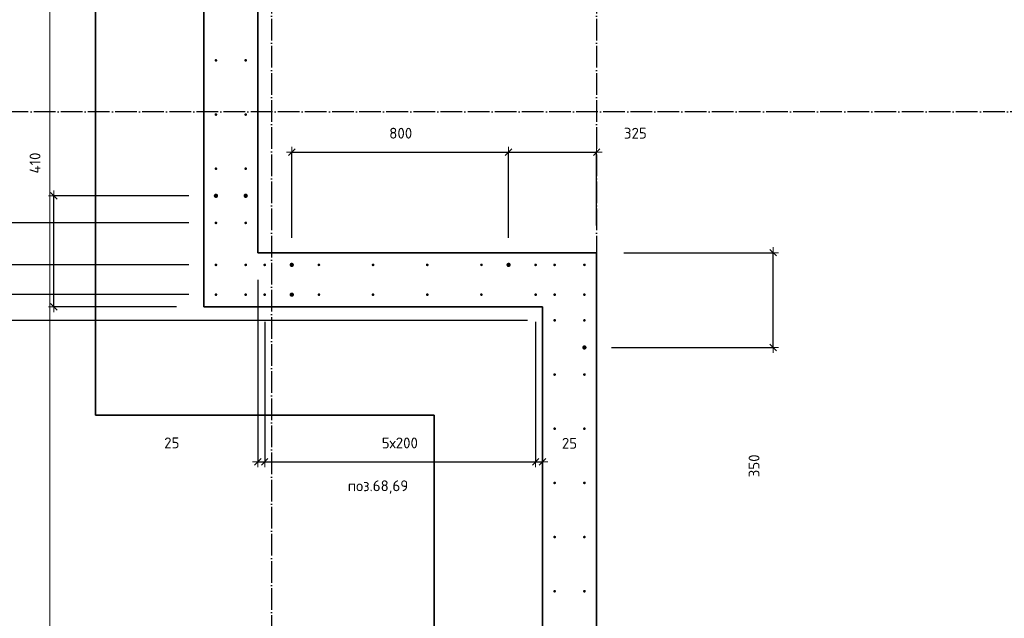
# Model space of a CAD drawing. Header units: millimetres. Extents: x -1001 to 124100, y -72947 to 40304.
# Tile 81 of 104: x 79071 to 82705, y -32330 to -30120. Entities that reach past the tile are written whole.
import ezdxf

# ---------------------------------------------------------------- set-up
doc = ezdxf.new("R2010")
doc.units = ezdxf.units.MM
doc.header["$PDMODE"] = 65
doc.linetypes.add('______11', pattern=[100, 80, -10, 0, -10])
doc.linetypes.add('______5', pattern=[220, 160, -20, 20, -20])
for name, color, linetype, lineweight in [('Standard', 7, 'Continuous', 25), ('Арм.стержн. Выпуски', 180, 'Continuous', 35), ('Размерная линия_ общее', 7, 'Continuous', 13), ('Размерная линия_ общее_1', 7, 'Continuous', 13)]:
    doc.layers.add(name, color=color, linetype=linetype, lineweight=lineweight)
doc.layers.add('Осевая линия_ общее', color=7, linetype='______5', lineweight=13, true_color=0xa0a0a0)
doc.styles.add('ISOCPEUR', font='ISOCPEUR')
doc.dimstyles.new('DIMSTYLE_11', dxfattribs={"dimtxt": 40, "dimasz": 40, "dimexe": 0, "dimexo": 0, "dimgap": 20, "dimtad": 2, "dimdec": 0, "dimrnd": 5, "dimzin": 12, "dimdsep": 46, "dimtxsty": 'ISOCPEUR', "dimblk1": 'ALL_ML_STRICH', "dimblk2": 'ALL_ML_STRICH', "dimsah": 1, "dimcen": 0, "dimclrd": 7, "dimclre": 256, "dimclrt": 7, "dimadec": 0, "dimazin": 0, "dimtfac": 1, "dimtdec": 0, "dimtix": 1, "dimtmove": 2, "dimatfit": 3, "dimfxl": 0, "dimtvp": 1.2, "dimtzin": 0, "dimlwd": 0, "dimlwe": -3, "dimarcsym": 0})
doc.dimstyles.new('DIMSTYLE_20', dxfattribs={"dimtxt": 44, "dimasz": 50, "dimexe": 0, "dimexo": 0, "dimgap": 22, "dimtad": 2, "dimdec": 0, "dimrnd": 1, "dimzin": 12, "dimdsep": 46, "dimtxsty": 'ISOCPEUR', "dimblk1": 'ALL_ML_STRICH', "dimblk2": 'ALL_ML_STRICH', "dimsah": 1, "dimcen": 0, "dimclrd": 7, "dimclre": 256, "dimclrt": 7, "dimadec": 0, "dimazin": 0, "dimtfac": 1, "dimtdec": 0, "dimtix": 1, "dimtmove": 2, "dimatfit": 3, "dimfxl": 0, "dimtzin": 0, "dimlwd": 0, "dimlwe": -3, "dimarcsym": 0})
doc.dimstyles.new('DIMSTYLE_22', dxfattribs={"dimtxt": 44, "dimasz": 50, "dimexe": 0, "dimexo": 0, "dimgap": 22, "dimtad": 2, "dimdec": 0, "dimrnd": 1, "dimzin": 12, "dimdsep": 46, "dimtxsty": 'ISOCPEUR', "dimblk1": 'ALL_ML_STRICH', "dimblk2": 'ALL_ML_STRICH', "dimsah": 1, "dimcen": 0, "dimclrd": 7, "dimclre": 256, "dimclrt": 7, "dimadec": 0, "dimazin": 0, "dimtfac": 1, "dimtdec": 0, "dimtix": 1, "dimtmove": 2, "dimatfit": 3, "dimfxl": 0, "dimtvp": 1.2, "dimtzin": 0, "dimlwd": 0, "dimlwe": -3, "dimarcsym": 0})
doc.dimstyles.new('DIMSTYLE_24', dxfattribs={"dimtxt": 44, "dimasz": 50, "dimexe": 0, "dimexo": 0, "dimgap": 22, "dimtad": 0, "dimdec": 0, "dimrnd": 1, "dimzin": 12, "dimdsep": 46, "dimtxsty": 'ISOCPEUR', "dimblk1": 'ALL_ML_STRICH', "dimblk2": 'ALL_ML_STRICH', "dimsah": 1, "dimcen": 0, "dimclrd": 7, "dimclre": 256, "dimclrt": 7, "dimadec": 0, "dimazin": 0, "dimtfac": 1, "dimtdec": 0, "dimtix": 1, "dimtmove": 2, "dimatfit": 3, "dimfxl": 0, "dimtzin": 0, "dimlwd": 0, "dimlwe": -3, "dimarcsym": 0})
doc.dimstyles.new('DIMSTYLE_9', dxfattribs={"dimtxt": 40, "dimasz": 40, "dimexe": 0, "dimexo": 0, "dimgap": 20, "dimtad": 2, "dimdec": 0, "dimrnd": 5, "dimzin": 12, "dimdsep": 46, "dimtxsty": 'ISOCPEUR', "dimblk1": 'ALL_ML_STRICH', "dimblk2": 'ALL_ML_STRICH', "dimsah": 1, "dimcen": 0, "dimclrd": 7, "dimclre": 256, "dimclrt": 7, "dimadec": 0, "dimazin": 0, "dimtfac": 1, "dimtdec": 0, "dimtix": 1, "dimtmove": 2, "dimatfit": 3, "dimfxl": 0, "dimtzin": 0, "dimlwd": 0, "dimlwe": -3, "dimarcsym": 0})

# ---------------------------------------------------------------- blocks, each defined once
blk = doc.blocks.new('ALL_ML_STRICH')
at = {"color": 0, "linetype": 'ByBlock', "lineweight": -2}
for p, q in [((-1, 0), (0.5, 0)), ((-0.3, -0.3), (0.3, 0.3)), ((0, -0.5), (0, 0.5))]:
    blk.add_line(p, q, dxfattribs=at)
blk = doc.blocks.new('*D97')
at = {"layer": 'DEFPOINTS', "color": 7, "linetype": 'Continuous', "lineweight": 13, "transparency": 33554687}
for p in [(79950, -30980), (79975, -31135), (79950, -31752.5)]:
    blk.add_point(p, dxfattribs=at)
at = {"layer": 'Размерная линия_ общее_1', "color": 253, "linetype": 'Continuous', "lineweight": -2, "true_color": 0xa0a0a0, "transparency": 33554687}
for p, q in [((79950, -31080), (79950, -31752.5)), ((79975, -31235), (79975, -31752.5))]:
    blk.add_line(p, q, dxfattribs=at)
at = {"layer": 'Размерная линия_ общее_1', "color": 7, "linetype": 'Continuous', "lineweight": -2, "transparency": 33554687}
blk.add_line((79950, -31752.5), (79975, -31752.5), dxfattribs=at)
at = {"layer": 'Размерная линия_ общее_1', "color": 7, "linetype": 'Continuous', "lineweight": 13, "transparency": 33554687, "xscale": 40, "yscale": 40, "zscale": 40, "rotation": 180}
blk.add_blockref('ALL_ML_STRICH', (79950, -31752.5), dxfattribs=at)
at = {"layer": 'Размерная линия_ общее_1', "color": 7, "linetype": 'Continuous', "lineweight": 13, "transparency": 33554687, "xscale": 40, "yscale": 40, "zscale": 40}
blk.add_blockref('ALL_ML_STRICH', (79975, -31752.5), dxfattribs=at)
at = {"layer": 'Размерная линия_ общее_1', "color": 7, "linetype": 'Continuous', "lineweight": 13, "transparency": 33554687, "insert": (79632.1, -31682.3), "char_height": 40, "width": 80, "attachment_point": 5, "style": 'ISOCPEUR'}
blk.add_mtext('\\A1;{25}', dxfattribs=at)
blk = doc.blocks.new('*D98')
at = {"layer": 'DEFPOINTS', "color": 7, "linetype": 'Continuous', "lineweight": 13, "transparency": 33554687}
for p in [(79975, -31135), (80975, -31135), (79975, -31752.5)]:
    blk.add_point(p, dxfattribs=at)
at = {"layer": 'Размерная линия_ общее_1', "color": 253, "linetype": 'Continuous', "lineweight": -2, "true_color": 0xa0a0a0, "transparency": 33554687}
for p, q in [((79975, -31235), (79975, -31752.5)), ((80975, -31235), (80975, -31752.5))]:
    blk.add_line(p, q, dxfattribs=at)
at = {"layer": 'Размерная линия_ общее_1', "color": 7, "linetype": 'Continuous', "lineweight": -2, "transparency": 33554687}
blk.add_line((79975, -31752.5), (80975, -31752.5), dxfattribs=at)
at = {"layer": 'Размерная линия_ общее_1', "color": 7, "linetype": 'Continuous', "lineweight": 13, "transparency": 33554687, "xscale": 40, "yscale": 40, "zscale": 40, "rotation": 180}
blk.add_blockref('ALL_ML_STRICH', (79975, -31752.5), dxfattribs=at)
at = {"layer": 'Размерная линия_ общее_1', "color": 7, "linetype": 'Continuous', "lineweight": 13, "transparency": 33554687, "xscale": 40, "yscale": 40, "zscale": 40}
blk.add_blockref('ALL_ML_STRICH', (80975, -31752.5), dxfattribs=at)
at = {"layer": 'Размерная линия_ общее_1', "color": 7, "linetype": 'Continuous', "lineweight": 13, "transparency": 33554687, "insert": (80407, -31662.5), "char_height": 40, "width": 2, "attachment_point": 1, "line_spacing_factor": 0.60241, "style": 'ISOCPEUR'}
blk.add_mtext('5х200', dxfattribs=at)
blk = doc.blocks.new('*D99')
at = {"layer": 'DEFPOINTS', "color": 7, "linetype": 'Continuous', "lineweight": 13, "transparency": 33554687}
for p in [(80975, -31135), (80975, -31752.5), (81000, -31886.2)]:
    blk.add_point(p, dxfattribs=at)
at = {"layer": 'Размерная линия_ общее_1', "color": 253, "linetype": 'Continuous', "lineweight": -2, "true_color": 0xa0a0a0, "transparency": 33554687}
for p, q in [((80975, -31235), (80975, -31752.5)), ((81000, -31752.5), (81000, -31752.5))]:
    blk.add_line(p, q, dxfattribs=at)
at = {"layer": 'Размерная линия_ общее_1', "color": 7, "linetype": 'Continuous', "lineweight": -2, "transparency": 33554687}
blk.add_line((80975, -31752.5), (81000, -31752.5), dxfattribs=at)
at = {"layer": 'Размерная линия_ общее_1', "color": 7, "linetype": 'Continuous', "lineweight": 13, "transparency": 33554687, "xscale": 40, "yscale": 40, "zscale": 40, "rotation": 180}
blk.add_blockref('ALL_ML_STRICH', (80975, -31752.5), dxfattribs=at)
at = {"layer": 'Размерная линия_ общее_1', "color": 7, "linetype": 'Continuous', "lineweight": 13, "transparency": 33554687, "xscale": 40, "yscale": 40, "zscale": 40}
blk.add_blockref('ALL_ML_STRICH', (81000, -31752.5), dxfattribs=at)
at = {"layer": 'Размерная линия_ общее_1', "color": 7, "linetype": 'Continuous', "lineweight": 13, "transparency": 33554687, "insert": (81100, -31683.7), "char_height": 40, "width": 80, "attachment_point": 5, "style": 'ISOCPEUR'}
blk.add_mtext('\\A1;{25}', dxfattribs=at)
blk = doc.blocks.new('*D100')
at = {"layer": 'DEFPOINTS', "color": 7, "linetype": 'Continuous', "lineweight": 13, "transparency": 33554687}
for p in [(80075, -30608.9), (80075, -31025), (80875, -31025)]:
    blk.add_point(p, dxfattribs=at)
at = {"layer": 'Размерная линия_ общее_1', "color": 253, "linetype": 'Continuous', "lineweight": -2, "true_color": 0xa0a0a0, "transparency": 33554687}
for p, q in [((80075, -30925), (80075, -30608.9)), ((80875, -30925), (80875, -30608.9))]:
    blk.add_line(p, q, dxfattribs=at)
at = {"layer": 'Размерная линия_ общее_1', "color": 7, "linetype": 'Continuous', "lineweight": -2, "transparency": 33554687}
blk.add_line((80075, -30608.9), (80875, -30608.9), dxfattribs=at)
at = {"layer": 'Размерная линия_ общее_1', "color": 7, "linetype": 'Continuous', "lineweight": 13, "transparency": 33554687, "xscale": 40, "yscale": 40, "zscale": 40, "rotation": 180}
blk.add_blockref('ALL_ML_STRICH', (80075, -30608.9), dxfattribs=at)
at = {"layer": 'Размерная линия_ общее_1', "color": 7, "linetype": 'Continuous', "lineweight": 13, "transparency": 33554687, "xscale": 40, "yscale": 40, "zscale": 40}
blk.add_blockref('ALL_ML_STRICH', (80875, -30608.9), dxfattribs=at)
at = {"layer": 'Размерная линия_ общее_1', "color": 7, "linetype": 'Continuous', "lineweight": 13, "transparency": 33554687, "insert": (80477, -30538.9), "char_height": 40, "width": 120, "attachment_point": 5, "style": 'ISOCPEUR'}
blk.add_mtext('\\A1;{800}', dxfattribs=at)
blk = doc.blocks.new('*D101')
at = {"layer": 'DEFPOINTS', "color": 7, "linetype": 'Continuous', "lineweight": 13, "transparency": 33554687}
for p in [(80875, -30608.9), (81200, -30980), (80875, -31025)]:
    blk.add_point(p, dxfattribs=at)
at = {"layer": 'Размерная линия_ общее_1', "color": 253, "linetype": 'Continuous', "lineweight": -2, "true_color": 0xa0a0a0, "transparency": 33554687}
for p, q in [((80875, -30925), (80875, -30608.9)), ((81200, -30880), (81200, -30608.9))]:
    blk.add_line(p, q, dxfattribs=at)
at = {"layer": 'Размерная линия_ общее_1', "color": 7, "linetype": 'Continuous', "lineweight": -2, "transparency": 33554687}
blk.add_line((80875, -30608.9), (81200, -30608.9), dxfattribs=at)
at = {"layer": 'Размерная линия_ общее_1', "color": 7, "linetype": 'Continuous', "lineweight": 13, "transparency": 33554687, "xscale": 40, "yscale": 40, "zscale": 40, "rotation": 180}
blk.add_blockref('ALL_ML_STRICH', (80875, -30608.9), dxfattribs=at)
at = {"layer": 'Размерная линия_ общее_1', "color": 7, "linetype": 'Continuous', "lineweight": 13, "transparency": 33554687, "xscale": 40, "yscale": 40, "zscale": 40}
blk.add_blockref('ALL_ML_STRICH', (81200, -30608.9), dxfattribs=at)
at = {"layer": 'Размерная линия_ общее_1', "color": 7, "linetype": 'Continuous', "lineweight": 13, "transparency": 33554687, "insert": (81343, -30538.9), "char_height": 40, "width": 120, "attachment_point": 5, "style": 'ISOCPEUR'}
blk.add_mtext('\\A1;{325}', dxfattribs=at)
blk = doc.blocks.new('*D102')
at = {"layer": 'DEFPOINTS', "color": 7, "linetype": 'Continuous', "lineweight": 13, "transparency": 33554687}
for p in [(79795, -30770), (79196.9, -31180), (79750, -31180)]:
    blk.add_point(p, dxfattribs=at)
at = {"layer": 'Размерная линия_ общее_1', "color": 253, "linetype": 'Continuous', "lineweight": -2, "true_color": 0xa0a0a0, "transparency": 33554687}
for p, q in [((79695, -30770), (79196.9, -30770)), ((79650, -31180), (79196.9, -31180))]:
    blk.add_line(p, q, dxfattribs=at)
at = {"layer": 'Размерная линия_ общее_1', "color": 7, "linetype": 'Continuous', "lineweight": -2, "transparency": 33554687}
blk.add_line((79196.9, -31180), (79196.9, -30770), dxfattribs=at)
at = {"layer": 'Размерная линия_ общее_1', "color": 7, "linetype": 'Continuous', "lineweight": 13, "transparency": 33554687, "xscale": 40, "yscale": 40, "zscale": 40}
for p, rotation in [((79196.9, -30770), 90), ((79196.9, -31180), 270)]:
    blk.add_blockref('ALL_ML_STRICH', p, dxfattribs=dict(at, rotation=rotation))
at = {"layer": 'Размерная линия_ общее_1', "color": 7, "linetype": 'Continuous', "lineweight": 13, "transparency": 33554687, "insert": (79127.4, -30649), "char_height": 40, "width": 120, "attachment_point": 5, "rotation": 90, "style": 'ISOCPEUR'}
blk.add_mtext('\\A1;{410}', dxfattribs=at)
blk = doc.blocks.new('*D103')
at = {"layer": 'DEFPOINTS', "color": 7, "linetype": 'Continuous', "lineweight": 13, "transparency": 33554687}
for p in [(81200, -30980), (81155, -31330), (81851.5, -31330)]:
    blk.add_point(p, dxfattribs=at)
at = {"layer": 'Размерная линия_ общее_1', "color": 253, "linetype": 'Continuous', "lineweight": -2, "true_color": 0xa0a0a0, "transparency": 33554687}
for p, q in [((81300, -30980), (81851.5, -30980)), ((81255, -31330), (81851.5, -31330))]:
    blk.add_line(p, q, dxfattribs=at)
at = {"layer": 'Размерная линия_ общее_1', "color": 7, "linetype": 'Continuous', "lineweight": -2, "transparency": 33554687}
blk.add_line((81851.5, -31330), (81851.5, -30980), dxfattribs=at)
at = {"layer": 'Размерная линия_ общее_1', "color": 7, "linetype": 'Continuous', "lineweight": 13, "transparency": 33554687, "xscale": 40, "yscale": 40, "zscale": 40}
for p, rotation in [((81851.5, -30980), 90), ((81851.5, -31330), 270)]:
    blk.add_blockref('ALL_ML_STRICH', p, dxfattribs=dict(at, rotation=rotation))
at = {"layer": 'Размерная линия_ общее_1', "color": 7, "linetype": 'Continuous', "lineweight": 13, "transparency": 33554687, "insert": (81781.1, -31767.1), "char_height": 40, "width": 120, "attachment_point": 5, "rotation": 90, "style": 'ISOCPEUR'}
blk.add_mtext('\\A1;{350}', dxfattribs=at)
blk = doc.blocks.new('*D282')
at = {"layer": 'DEFPOINTS', "color": 7, "linetype": 'Continuous', "lineweight": 13, "transparency": 33554687}
for p in [(81045, -31230), (78426.9, -34230), (81045, -34230)]:
    blk.add_point(p, dxfattribs=at)
at = {"layer": 'Размерная линия_ общее', "color": 253, "linetype": 'Continuous', "lineweight": -2, "true_color": 0xa0a0a0, "transparency": 33554687}
for p, q in [((80945, -31230), (78426.9, -31230)), ((80945, -34230), (78426.9, -34230))]:
    blk.add_line(p, q, dxfattribs=at)
at = {"layer": 'Размерная линия_ общее', "color": 7, "linetype": 'Continuous', "lineweight": -2, "transparency": 33554687}
blk.add_line((78426.9, -34230), (78426.9, -31230), dxfattribs=at)
at = {"layer": 'Размерная линия_ общее', "color": 7, "linetype": 'Continuous', "lineweight": 13, "transparency": 33554687, "xscale": 50, "yscale": 50, "zscale": 50}
for p, rotation in [((78426.9, -31230), 90), ((78426.9, -34230), 270)]:
    blk.add_blockref('ALL_ML_STRICH', p, dxfattribs=dict(at, rotation=rotation))
at = {"layer": 'Размерная линия_ общее', "color": 7, "linetype": 'Continuous', "lineweight": 13, "transparency": 33554687, "insert": (78332.9, -32892.8), "char_height": 44, "width": 2.2, "attachment_point": 1, "rotation": 90, "line_spacing_factor": 0.60241, "style": 'ISOCPEUR'}
blk.add_mtext('15х200=3000', dxfattribs=at)
blk = doc.blocks.new('*D283')
at = {"layer": 'DEFPOINTS', "color": 7, "linetype": 'Continuous', "lineweight": 13, "transparency": 33554687}
for p in [(79795, -31135), (78426.9, -31230), (81045, -31230)]:
    blk.add_point(p, dxfattribs=at)
at = {"layer": 'Размерная линия_ общее', "color": 253, "linetype": 'Continuous', "lineweight": -2, "true_color": 0xa0a0a0, "transparency": 33554687}
for p, q in [((79695, -31135), (78426.9, -31135)), ((80945, -31230), (78426.9, -31230))]:
    blk.add_line(p, q, dxfattribs=at)
at = {"layer": 'Размерная линия_ общее', "color": 7, "linetype": 'Continuous', "lineweight": -2, "transparency": 33554687}
blk.add_line((78426.9, -31230), (78426.9, -31135), dxfattribs=at)
at = {"layer": 'Размерная линия_ общее', "color": 7, "linetype": 'Continuous', "lineweight": 13, "transparency": 33554687, "xscale": 50, "yscale": 50, "zscale": 50}
for p, rotation in [((78426.9, -31135), 90), ((78426.9, -31230), 270)]:
    blk.add_blockref('ALL_ML_STRICH', p, dxfattribs=dict(at, rotation=rotation))
at = {"layer": 'Размерная линия_ общее', "color": 7, "linetype": 'Continuous', "lineweight": 13, "transparency": 33554687, "insert": (78739.5, -31533.9), "char_height": 44, "width": 88, "attachment_point": 5, "rotation": 90, "style": 'ISOCPEUR'}
blk.add_mtext('\\A1;{95}', dxfattribs=at)
blk = doc.blocks.new('*D284')
at = {"layer": 'DEFPOINTS', "color": 7, "linetype": 'Continuous', "lineweight": 13, "transparency": 33554687}
for p in [(79795, -31025), (78426.9, -31135), (79795, -31135)]:
    blk.add_point(p, dxfattribs=at)
at = {"layer": 'Размерная линия_ общее', "color": 253, "linetype": 'Continuous', "lineweight": -2, "true_color": 0xa0a0a0, "transparency": 33554687}
for p, q in [((79695, -31025), (78426.9, -31025)), ((79695, -31135), (78426.9, -31135))]:
    blk.add_line(p, q, dxfattribs=at)
at = {"layer": 'Размерная линия_ общее', "color": 7, "linetype": 'Continuous', "lineweight": -2, "transparency": 33554687}
blk.add_line((78426.9, -31135), (78426.9, -31025), dxfattribs=at)
at = {"layer": 'Размерная линия_ общее', "color": 7, "linetype": 'Continuous', "lineweight": 13, "transparency": 33554687, "xscale": 50, "yscale": 50, "zscale": 50}
for p, rotation in [((78426.9, -31025), 90), ((78426.9, -31135), 270)]:
    blk.add_blockref('ALL_ML_STRICH', p, dxfattribs=dict(at, rotation=rotation))
at = {"layer": 'Размерная линия_ общее', "color": 7, "linetype": 'Continuous', "lineweight": 13, "transparency": 33554687, "insert": (78073.9, -31500.1), "char_height": 44, "width": 132, "attachment_point": 5, "rotation": 90, "style": 'ISOCPEUR'}
blk.add_mtext('\\A1;{110}', dxfattribs=at)
blk = doc.blocks.new('*D285')
at = {"layer": 'DEFPOINTS', "color": 7, "linetype": 'Continuous', "lineweight": 13, "transparency": 33554687}
for p in [(79795, -30870), (78426.9, -31025), (79795, -31025)]:
    blk.add_point(p, dxfattribs=at)
at = {"layer": 'Размерная линия_ общее', "color": 253, "linetype": 'Continuous', "lineweight": -2, "true_color": 0xa0a0a0, "transparency": 33554687}
for p, q in [((79695, -30870), (78426.9, -30870)), ((79695, -31025), (78426.9, -31025))]:
    blk.add_line(p, q, dxfattribs=at)
at = {"layer": 'Размерная линия_ общее', "color": 7, "linetype": 'Continuous', "lineweight": -2, "transparency": 33554687}
blk.add_line((78426.9, -31025), (78426.9, -30870), dxfattribs=at)
at = {"layer": 'Размерная линия_ общее', "color": 7, "linetype": 'Continuous', "lineweight": 13, "transparency": 33554687, "xscale": 50, "yscale": 50, "zscale": 50}
for p, rotation in [((78426.9, -30870), 90), ((78426.9, -31025), 270)]:
    blk.add_blockref('ALL_ML_STRICH', p, dxfattribs=dict(at, rotation=rotation))
at = {"layer": 'Размерная линия_ общее', "color": 7, "linetype": 'Continuous', "lineweight": 13, "transparency": 33554687, "insert": (78084.4, -30829.6), "char_height": 44, "width": 132, "attachment_point": 5, "rotation": 90, "style": 'ISOCPEUR'}
blk.add_mtext('\\A1;{155}', dxfattribs=at)
blk = doc.blocks.new('*D286')
at = {"layer": 'DEFPOINTS', "color": 7, "linetype": 'Continuous', "lineweight": 13, "transparency": 33554687}
for p in [(79795, -27270), (78426.9, -30870), (79795, -30870)]:
    blk.add_point(p, dxfattribs=at)
at = {"layer": 'Размерная линия_ общее', "color": 253, "linetype": 'Continuous', "lineweight": -2, "true_color": 0xa0a0a0, "transparency": 33554687}
for p, q in [((79695, -27270), (78426.9, -27270)), ((79695, -30870), (78426.9, -30870))]:
    blk.add_line(p, q, dxfattribs=at)
at = {"layer": 'Размерная линия_ общее', "color": 7, "linetype": 'Continuous', "lineweight": -2, "transparency": 33554687}
blk.add_line((78426.9, -30870), (78426.9, -27270), dxfattribs=at)
at = {"layer": 'Размерная линия_ общее', "color": 7, "linetype": 'Continuous', "lineweight": 13, "transparency": 33554687, "xscale": 50, "yscale": 50, "zscale": 50}
for p, rotation in [((78426.9, -27270), 90), ((78426.9, -30870), 270)]:
    blk.add_blockref('ALL_ML_STRICH', p, dxfattribs=dict(at, rotation=rotation))
at = {"layer": 'Размерная линия_ общее', "color": 7, "linetype": 'Continuous', "lineweight": 13, "transparency": 33554687, "insert": (78332.9, -29232.8), "char_height": 44, "width": 2.2, "attachment_point": 1, "rotation": 90, "line_spacing_factor": 0.60241, "style": 'ISOCPEUR'}
blk.add_mtext('18х200=3600', dxfattribs=at)

msp = doc.modelspace()

# ---------------------------------------------------------------- hatches: boundary and pattern name
at = {"layer": 'Арм.стержн. Выпуски', "linetype": 'Continuous', "lineweight": 35, "transparency": 33554687}
for color, points in [(4, [(79800, -30270), (79799.6, -30268.1), (79798.5, -30266.5), (79796.9, -30265.4), (79795, -30265), (79793.1, -30265.4), (79791.5, -30266.5), (79790.4, -30268.1), (79790, -30270), (79790.4, -30271.9), (79791.5, -30273.5), (79793.1, -30274.6), (79795, -30275), (79796.9, -30274.6), (79798.5, -30273.5), (79799.6, -30271.9)]), (4, [(79910, -30270), (79909.6, -30268.1), (79908.5, -30266.5), (79906.9, -30265.4), (79905, -30265), (79903.1, -30265.4), (79901.5, -30266.5), (79900.4, -30268.1), (79900, -30270), (79900.4, -30271.9), (79901.5, -30273.5), (79903.1, -30274.6), (79905, -30275), (79906.9, -30274.6), (79908.5, -30273.5), (79909.6, -30271.9)]), (4, [(79800, -30470), (79799.6, -30468.1), (79798.5, -30466.5), (79796.9, -30465.4), (79795, -30465), (79793.1, -30465.4), (79791.5, -30466.5), (79790.4, -30468.1), (79790, -30470), (79790.4, -30471.9), (79791.5, -30473.5), (79793.1, -30474.6), (79795, -30475), (79796.9, -30474.6), (79798.5, -30473.5), (79799.6, -30471.9)]), (4, [(79910, -30470), (79909.6, -30468.1), (79908.5, -30466.5), (79906.9, -30465.4), (79905, -30465), (79903.1, -30465.4), (79901.5, -30466.5), (79900.4, -30468.1), (79900, -30470), (79900.4, -30471.9), (79901.5, -30473.5), (79903.1, -30474.6), (79905, -30475), (79906.9, -30474.6), (79908.5, -30473.5), (79909.6, -30471.9)]), (4, [(79800, -30670), (79799.6, -30668.1), (79798.5, -30666.5), (79796.9, -30665.4), (79795, -30665), (79793.1, -30665.4), (79791.5, -30666.5), (79790.4, -30668.1), (79790, -30670), (79790.4, -30671.9), (79791.5, -30673.5), (79793.1, -30674.6), (79795, -30675), (79796.9, -30674.6), (79798.5, -30673.5), (79799.6, -30671.9)]), (4, [(79910, -30670), (79909.6, -30668.1), (79908.5, -30666.5), (79906.9, -30665.4), (79905, -30665), (79903.1, -30665.4), (79901.5, -30666.5), (79900.4, -30668.1), (79900, -30670), (79900.4, -30671.9), (79901.5, -30673.5), (79903.1, -30674.6), (79905, -30675), (79906.9, -30674.6), (79908.5, -30673.5), (79909.6, -30671.9)]), (7, [(79803, -30770), (79802.4, -30766.9), (79800.7, -30764.3), (79798.1, -30762.6), (79795, -30762), (79791.9, -30762.6), (79789.3, -30764.3), (79787.6, -30766.9), (79787, -30770), (79787.6, -30773.1), (79789.3, -30775.7), (79791.9, -30777.4), (79795, -30778), (79798.1, -30777.4), (79800.7, -30775.7), (79802.4, -30773.1)]), (7, [(79913, -30770), (79912.4, -30766.9), (79910.7, -30764.3), (79908.1, -30762.6), (79905, -30762), (79901.9, -30762.6), (79899.3, -30764.3), (79897.6, -30766.9), (79897, -30770), (79897.6, -30773.1), (79899.3, -30775.7), (79901.9, -30777.4), (79905, -30778), (79908.1, -30777.4), (79910.7, -30775.7), (79912.4, -30773.1)]), (4, [(79800, -30870), (79799.6, -30868.1), (79798.5, -30866.5), (79796.9, -30865.4), (79795, -30865), (79793.1, -30865.4), (79791.5, -30866.5), (79790.4, -30868.1), (79790, -30870), (79790.4, -30871.9), (79791.5, -30873.5), (79793.1, -30874.6), (79795, -30875), (79796.9, -30874.6), (79798.5, -30873.5), (79799.6, -30871.9)]), (4, [(79910, -30870), (79909.6, -30868.1), (79908.5, -30866.5), (79906.9, -30865.4), (79905, -30865), (79903.1, -30865.4), (79901.5, -30866.5), (79900.4, -30868.1), (79900, -30870), (79900.4, -30871.9), (79901.5, -30873.5), (79903.1, -30874.6), (79905, -30875), (79906.9, -30874.6), (79908.5, -30873.5), (79909.6, -30871.9)]), (4, [(79800, -31025), (79799.6, -31023.1), (79798.5, -31021.5), (79796.9, -31020.4), (79795, -31020), (79793.1, -31020.4), (79791.5, -31021.5), (79790.4, -31023.1), (79790, -31025), (79790.4, -31026.9), (79791.5, -31028.5), (79793.1, -31029.6), (79795, -31030), (79796.9, -31029.6), (79798.5, -31028.5), (79799.6, -31026.9)]), (4, [(79910, -31025), (79909.6, -31023.1), (79908.5, -31021.5), (79906.9, -31020.4), (79905, -31020), (79903.1, -31020.4), (79901.5, -31021.5), (79900.4, -31023.1), (79900, -31025), (79900.4, -31026.9), (79901.5, -31028.5), (79903.1, -31029.6), (79905, -31030), (79906.9, -31029.6), (79908.5, -31028.5), (79909.6, -31026.9)]), (4, [(79980, -31025), (79979.6, -31023.1), (79978.5, -31021.5), (79976.9, -31020.4), (79975, -31020), (79973.1, -31020.4), (79971.5, -31021.5), (79970.4, -31023.1), (79970, -31025), (79970.4, -31026.9), (79971.5, -31028.5), (79973.1, -31029.6), (79975, -31030), (79976.9, -31029.6), (79978.5, -31028.5), (79979.6, -31026.9)]), (7, [(80083, -31025), (80082.4, -31021.9), (80080.7, -31019.3), (80078.1, -31017.6), (80075, -31017), (80071.9, -31017.6), (80069.3, -31019.3), (80067.6, -31021.9), (80067, -31025), (80067.6, -31028.1), (80069.3, -31030.7), (80071.9, -31032.4), (80075, -31033), (80078.1, -31032.4), (80080.7, -31030.7), (80082.4, -31028.1)]), (4, [(80180, -31025), (80179.6, -31023.1), (80178.5, -31021.5), (80176.9, -31020.4), (80175, -31020), (80173.1, -31020.4), (80171.5, -31021.5), (80170.4, -31023.1), (80170, -31025), (80170.4, -31026.9), (80171.5, -31028.5), (80173.1, -31029.6), (80175, -31030), (80176.9, -31029.6), (80178.5, -31028.5), (80179.6, -31026.9)]), (4, [(80380, -31025), (80379.6, -31023.1), (80378.5, -31021.5), (80376.9, -31020.4), (80375, -31020), (80373.1, -31020.4), (80371.5, -31021.5), (80370.4, -31023.1), (80370, -31025), (80370.4, -31026.9), (80371.5, -31028.5), (80373.1, -31029.6), (80375, -31030), (80376.9, -31029.6), (80378.5, -31028.5), (80379.6, -31026.9)]), (4, [(80580, -31025), (80579.6, -31023.1), (80578.5, -31021.5), (80576.9, -31020.4), (80575, -31020), (80573.1, -31020.4), (80571.5, -31021.5), (80570.4, -31023.1), (80570, -31025), (80570.4, -31026.9), (80571.5, -31028.5), (80573.1, -31029.6), (80575, -31030), (80576.9, -31029.6), (80578.5, -31028.5), (80579.6, -31026.9)]), (4, [(80780, -31025), (80779.6, -31023.1), (80778.5, -31021.5), (80776.9, -31020.4), (80775, -31020), (80773.1, -31020.4), (80771.5, -31021.5), (80770.4, -31023.1), (80770, -31025), (80770.4, -31026.9), (80771.5, -31028.5), (80773.1, -31029.6), (80775, -31030), (80776.9, -31029.6), (80778.5, -31028.5), (80779.6, -31026.9)]), (7, [(80883, -31025), (80882.4, -31021.9), (80880.7, -31019.3), (80878.1, -31017.6), (80875, -31017), (80871.9, -31017.6), (80869.3, -31019.3), (80867.6, -31021.9), (80867, -31025), (80867.6, -31028.1), (80869.3, -31030.7), (80871.9, -31032.4), (80875, -31033), (80878.1, -31032.4), (80880.7, -31030.7), (80882.4, -31028.1)]), (4, [(80980, -31025), (80979.6, -31023.1), (80978.5, -31021.5), (80976.9, -31020.4), (80975, -31020), (80973.1, -31020.4), (80971.5, -31021.5), (80970.4, -31023.1), (80970, -31025), (80970.4, -31026.9), (80971.5, -31028.5), (80973.1, -31029.6), (80975, -31030), (80976.9, -31029.6), (80978.5, -31028.5), (80979.6, -31026.9)]), (4, [(81050, -31025), (81049.6, -31023.1), (81048.5, -31021.5), (81046.9, -31020.4), (81045, -31020), (81043.1, -31020.4), (81041.5, -31021.5), (81040.4, -31023.1), (81040, -31025), (81040.4, -31026.9), (81041.5, -31028.5), (81043.1, -31029.6), (81045, -31030), (81046.9, -31029.6), (81048.5, -31028.5), (81049.6, -31026.9)]), (4, [(81160, -31025), (81159.6, -31023.1), (81158.5, -31021.5), (81156.9, -31020.4), (81155, -31020), (81153.1, -31020.4), (81151.5, -31021.5), (81150.4, -31023.1), (81150, -31025), (81150.4, -31026.9), (81151.5, -31028.5), (81153.1, -31029.6), (81155, -31030), (81156.9, -31029.6), (81158.5, -31028.5), (81159.6, -31026.9)]), (4, [(79800, -31135), (79799.6, -31133.1), (79798.5, -31131.5), (79796.9, -31130.4), (79795, -31130), (79793.1, -31130.4), (79791.5, -31131.5), (79790.4, -31133.1), (79790, -31135), (79790.4, -31136.9), (79791.5, -31138.5), (79793.1, -31139.6), (79795, -31140), (79796.9, -31139.6), (79798.5, -31138.5), (79799.6, -31136.9)]), (4, [(79910, -31135), (79909.6, -31133.1), (79908.5, -31131.5), (79906.9, -31130.4), (79905, -31130), (79903.1, -31130.4), (79901.5, -31131.5), (79900.4, -31133.1), (79900, -31135), (79900.4, -31136.9), (79901.5, -31138.5), (79903.1, -31139.6), (79905, -31140), (79906.9, -31139.6), (79908.5, -31138.5), (79909.6, -31136.9)]), (4, [(79980, -31135), (79979.6, -31133.1), (79978.5, -31131.5), (79976.9, -31130.4), (79975, -31130), (79973.1, -31130.4), (79971.5, -31131.5), (79970.4, -31133.1), (79970, -31135), (79970.4, -31136.9), (79971.5, -31138.5), (79973.1, -31139.6), (79975, -31140), (79976.9, -31139.6), (79978.5, -31138.5), (79979.6, -31136.9)]), (7, [(80083, -31135), (80082.4, -31131.9), (80080.7, -31129.3), (80078.1, -31127.6), (80075, -31127), (80071.9, -31127.6), (80069.3, -31129.3), (80067.6, -31131.9), (80067, -31135), (80067.6, -31138.1), (80069.3, -31140.7), (80071.9, -31142.4), (80075, -31143), (80078.1, -31142.4), (80080.7, -31140.7), (80082.4, -31138.1)]), (4, [(80180, -31135), (80179.6, -31133.1), (80178.5, -31131.5), (80176.9, -31130.4), (80175, -31130), (80173.1, -31130.4), (80171.5, -31131.5), (80170.4, -31133.1), (80170, -31135), (80170.4, -31136.9), (80171.5, -31138.5), (80173.1, -31139.6), (80175, -31140), (80176.9, -31139.6), (80178.5, -31138.5), (80179.6, -31136.9)]), (4, [(80380, -31135), (80379.6, -31133.1), (80378.5, -31131.5), (80376.9, -31130.4), (80375, -31130), (80373.1, -31130.4), (80371.5, -31131.5), (80370.4, -31133.1), (80370, -31135), (80370.4, -31136.9), (80371.5, -31138.5), (80373.1, -31139.6), (80375, -31140), (80376.9, -31139.6), (80378.5, -31138.5), (80379.6, -31136.9)]), (4, [(80580, -31135), (80579.6, -31133.1), (80578.5, -31131.5), (80576.9, -31130.4), (80575, -31130), (80573.1, -31130.4), (80571.5, -31131.5), (80570.4, -31133.1), (80570, -31135), (80570.4, -31136.9), (80571.5, -31138.5), (80573.1, -31139.6), (80575, -31140), (80576.9, -31139.6), (80578.5, -31138.5), (80579.6, -31136.9)]), (4, [(80780, -31135), (80779.6, -31133.1), (80778.5, -31131.5), (80776.9, -31130.4), (80775, -31130), (80773.1, -31130.4), (80771.5, -31131.5), (80770.4, -31133.1), (80770, -31135), (80770.4, -31136.9), (80771.5, -31138.5), (80773.1, -31139.6), (80775, -31140), (80776.9, -31139.6), (80778.5, -31138.5), (80779.6, -31136.9)]), (4, [(80980, -31135), (80979.6, -31133.1), (80978.5, -31131.5), (80976.9, -31130.4), (80975, -31130), (80973.1, -31130.4), (80971.5, -31131.5), (80970.4, -31133.1), (80970, -31135), (80970.4, -31136.9), (80971.5, -31138.5), (80973.1, -31139.6), (80975, -31140), (80976.9, -31139.6), (80978.5, -31138.5), (80979.6, -31136.9)]), (4, [(81050, -31135), (81049.6, -31133.1), (81048.5, -31131.5), (81046.9, -31130.4), (81045, -31130), (81043.1, -31130.4), (81041.5, -31131.5), (81040.4, -31133.1), (81040, -31135), (81040.4, -31136.9), (81041.5, -31138.5), (81043.1, -31139.6), (81045, -31140), (81046.9, -31139.6), (81048.5, -31138.5), (81049.6, -31136.9)]), (4, [(81160, -31135), (81159.6, -31133.1), (81158.5, -31131.5), (81156.9, -31130.4), (81155, -31130), (81153.1, -31130.4), (81151.5, -31131.5), (81150.4, -31133.1), (81150, -31135), (81150.4, -31136.9), (81151.5, -31138.5), (81153.1, -31139.6), (81155, -31140), (81156.9, -31139.6), (81158.5, -31138.5), (81159.6, -31136.9)]), (4, [(81050, -31230), (81049.6, -31228.1), (81048.5, -31226.5), (81046.9, -31225.4), (81045, -31225), (81043.1, -31225.4), (81041.5, -31226.5), (81040.4, -31228.1), (81040, -31230), (81040.4, -31231.9), (81041.5, -31233.5), (81043.1, -31234.6), (81045, -31235), (81046.9, -31234.6), (81048.5, -31233.5), (81049.6, -31231.9)]), (4, [(81160, -31230), (81159.6, -31228.1), (81158.5, -31226.5), (81156.9, -31225.4), (81155, -31225), (81153.1, -31225.4), (81151.5, -31226.5), (81150.4, -31228.1), (81150, -31230), (81150.4, -31231.9), (81151.5, -31233.5), (81153.1, -31234.6), (81155, -31235), (81156.9, -31234.6), (81158.5, -31233.5), (81159.6, -31231.9)]), (7, [(81163, -31330), (81162.4, -31326.9), (81160.7, -31324.3), (81158.1, -31322.6), (81155, -31322), (81151.9, -31322.6), (81149.3, -31324.3), (81147.6, -31326.9), (81147, -31330), (81147.6, -31333.1), (81149.3, -31335.7), (81151.9, -31337.4), (81155, -31338), (81158.1, -31337.4), (81160.7, -31335.7), (81162.4, -31333.1)]), (4, [(81050, -31430), (81049.6, -31428.1), (81048.5, -31426.5), (81046.9, -31425.4), (81045, -31425), (81043.1, -31425.4), (81041.5, -31426.5), (81040.4, -31428.1), (81040, -31430), (81040.4, -31431.9), (81041.5, -31433.5), (81043.1, -31434.6), (81045, -31435), (81046.9, -31434.6), (81048.5, -31433.5), (81049.6, -31431.9)]), (4, [(81160, -31430), (81159.6, -31428.1), (81158.5, -31426.5), (81156.9, -31425.4), (81155, -31425), (81153.1, -31425.4), (81151.5, -31426.5), (81150.4, -31428.1), (81150, -31430), (81150.4, -31431.9), (81151.5, -31433.5), (81153.1, -31434.6), (81155, -31435), (81156.9, -31434.6), (81158.5, -31433.5), (81159.6, -31431.9)]), (4, [(81050, -31630), (81049.6, -31628.1), (81048.5, -31626.5), (81046.9, -31625.4), (81045, -31625), (81043.1, -31625.4), (81041.5, -31626.5), (81040.4, -31628.1), (81040, -31630), (81040.4, -31631.9), (81041.5, -31633.5), (81043.1, -31634.6), (81045, -31635), (81046.9, -31634.6), (81048.5, -31633.5), (81049.6, -31631.9)]), (4, [(81160, -31630), (81159.6, -31628.1), (81158.5, -31626.5), (81156.9, -31625.4), (81155, -31625), (81153.1, -31625.4), (81151.5, -31626.5), (81150.4, -31628.1), (81150, -31630), (81150.4, -31631.9), (81151.5, -31633.5), (81153.1, -31634.6), (81155, -31635), (81156.9, -31634.6), (81158.5, -31633.5), (81159.6, -31631.9)]), (4, [(81050, -31830), (81049.6, -31828.1), (81048.5, -31826.5), (81046.9, -31825.4), (81045, -31825), (81043.1, -31825.4), (81041.5, -31826.5), (81040.4, -31828.1), (81040, -31830), (81040.4, -31831.9), (81041.5, -31833.5), (81043.1, -31834.6), (81045, -31835), (81046.9, -31834.6), (81048.5, -31833.5), (81049.6, -31831.9)]), (4, [(81160, -31830), (81159.6, -31828.1), (81158.5, -31826.5), (81156.9, -31825.4), (81155, -31825), (81153.1, -31825.4), (81151.5, -31826.5), (81150.4, -31828.1), (81150, -31830), (81150.4, -31831.9), (81151.5, -31833.5), (81153.1, -31834.6), (81155, -31835), (81156.9, -31834.6), (81158.5, -31833.5), (81159.6, -31831.9)]), (4, [(81050, -32030), (81049.6, -32028.1), (81048.5, -32026.5), (81046.9, -32025.4), (81045, -32025), (81043.1, -32025.4), (81041.5, -32026.5), (81040.4, -32028.1), (81040, -32030), (81040.4, -32031.9), (81041.5, -32033.5), (81043.1, -32034.6), (81045, -32035), (81046.9, -32034.6), (81048.5, -32033.5), (81049.6, -32031.9)]), (4, [(81160, -32030), (81159.6, -32028.1), (81158.5, -32026.5), (81156.9, -32025.4), (81155, -32025), (81153.1, -32025.4), (81151.5, -32026.5), (81150.4, -32028.1), (81150, -32030), (81150.4, -32031.9), (81151.5, -32033.5), (81153.1, -32034.6), (81155, -32035), (81156.9, -32034.6), (81158.5, -32033.5), (81159.6, -32031.9)]), (4, [(81050, -32230), (81049.6, -32228.1), (81048.5, -32226.5), (81046.9, -32225.4), (81045, -32225), (81043.1, -32225.4), (81041.5, -32226.5), (81040.4, -32228.1), (81040, -32230), (81040.4, -32231.9), (81041.5, -32233.5), (81043.1, -32234.6), (81045, -32235), (81046.9, -32234.6), (81048.5, -32233.5), (81049.6, -32231.9)]), (4, [(81160, -32230), (81159.6, -32228.1), (81158.5, -32226.5), (81156.9, -32225.4), (81155, -32225), (81153.1, -32225.4), (81151.5, -32226.5), (81150.4, -32228.1), (81150, -32230), (81150.4, -32231.9), (81151.5, -32233.5), (81153.1, -32234.6), (81155, -32235), (81156.9, -32234.6), (81158.5, -32233.5), (81159.6, -32231.9)])]:
    msp.add_hatch(color=color, dxfattribs=at).paths.add_polyline_path(points)

# ---------------------------------------------------------------- linework, layer by layer
at = {"color": 7, "linetype": 'Continuous', "lineweight": 35, "transparency": 33554687}
for p, q in [((79750, -30980), (79750, -27060)), ((79950, -27260), (79950, -30980)), ((79750, -31180), (79750, -30980)), ((79950, -30980), (81000, -30980)), ((81000, -30980), (81200, -30980)), ((81200, -30980), (81200, -34280)), ((81000, -31180), (79750, -31180)), ((81000, -37580), (81000, -31180))]:
    msp.add_line(p, q, dxfattribs=at)
at = {"layer": 'Standard', "color": 7, "linetype": 'Continuous', "lineweight": 13, "transparency": 33554687}
msp.add_lwpolyline([(79182.6, -70750), (105457, -70750), (105457, -23310), (79182.6, -23310), (79182.6, -70750)], dxfattribs=at)
at = {"layer": 'Осевая линия_ общее', "color": 253, "linetype": '______11', "lineweight": -3, "true_color": 0xa0a0a0, "transparency": 33554687}
for p, q in [((80000, -23410), (80000, -72827.9)), ((81200, -23410), (81200, -72827.9)), ((96620, -30460), (77142.2, -30460))]:
    msp.add_line(p, q, dxfattribs=at)
at = {"layer": 'Размерная линия_ общее', "color": 7, "linetype": 'Continuous', "lineweight": 35, "transparency": 33554687}
for p, q in [((79350, -31580), (79350, -26660)), ((80600, -31580), (79350, -31580)), ((80600, -37180), (80600, -31580))]:
    msp.add_line(p, q, dxfattribs=at)

# ---------------------------------------------------------------- texts
at = {"layer": 'Standard', "color": 7, "linetype": 'Continuous', "lineweight": 13, "transparency": 33554687, "insert": (80393.3, -31820.7), "char_height": 40, "width": 239.298, "attachment_point": 2, "style": 'ISOCPEUR'}
msp.add_mtext('\\A1;{\\fISOCPEUR|i0|b0;\\H40.000000;\\W1.000000;\\C7;поз.68,69}\\P', dxfattribs=at)

# ---------------------------------------------------------------- dimensions: what is measured, and where the dimension line sits
at = {"layer": 'Размерная линия_ общее', "color": 7, "linetype": 'Continuous', "lineweight": 13, "transparency": 33554687}
for base, p1, p2, text, picture, middle in [((78426.9, -27270), (79695, -30870), (79695, -27270), '18х200=3600', '*D286', (78404.9, -29070)), ((78426.9, -31230), (80945, -34230), (80945, -31230), '15х200=3000', '*D282', (78404.9, -32730))]:
    dim = msp.add_linear_dim(base=base, p1=p1, p2=p2, angle=90, text=text, dimstyle='DIMSTYLE_20', override={"dimpost": '<>', "dimclrd": 7, "dimclre": 253, "dimclrt": 7, "dimlwd": 0, "dimlwe": 65533}, dxfattribs=at)
    dim.commit()
    dim.dimension.update_dxf_attribs({"geometry": picture, "text_midpoint": middle, "dimtype": 160})
for base, p1, p2, dimstyle, picture, middle in [((78426.9, -30870), (79695, -31025), (79695, -30870), 'DIMSTYLE_20', '*D285', (78084.4, -30829.6)), ((78426.9, -31025), (79695, -31135), (79695, -31025), 'DIMSTYLE_22', '*D284', (78073.9, -31500.1)), ((78426.9, -31135), (80945, -31230), (79695, -31135), 'DIMSTYLE_24', '*D283', (78739.5, -31533.9))]:
    dim = msp.add_linear_dim(base=base, p1=p1, p2=p2, angle=90, dimstyle=dimstyle, override={"dimpost": '<>', "dimclrd": 7, "dimclre": 253, "dimclrt": 7, "dimlwd": 0, "dimlwe": 65533}, dxfattribs=at)
    dim.commit()
    dim.dimension.update_dxf_attribs({"geometry": picture, "text_midpoint": middle, "dimtype": 160})
at = {"layer": 'Размерная линия_ общее_1', "color": 7, "linetype": 'Continuous', "lineweight": 13, "transparency": 33554687}
for base, p1, p2, dimstyle, picture, middle in [((80875, -30608.9), (80075, -30925), (80875, -30925), 'DIMSTYLE_9', '*D100', (80477, -30538.9)), ((81200, -30608.9), (80875, -30925), (81200, -30880), 'DIMSTYLE_9', '*D101', (81343, -30538.9)), ((79975, -31752.5), (79950, -31080), (79975, -31235), 'DIMSTYLE_11', '*D97', (79632.1, -31682.3)), ((81000, -31752.5), (80975, -31235), (81000, -31752.5), 'DIMSTYLE_11', '*D99', (81100, -31683.7))]:
    dim = msp.add_linear_dim(base=base, p1=p1, p2=p2, dimstyle=dimstyle, override={"dimpost": '<>', "dimclrd": 7, "dimclre": 253, "dimclrt": 7, "dimlwd": 0, "dimlwe": 65533}, dxfattribs=at)
    dim.commit()
    dim.dimension.update_dxf_attribs({"geometry": picture, "text_midpoint": middle, "dimtype": 160})
for base, p1, p2, picture, middle in [((79196.9, -30770), (79650, -31180), (79695, -30770), '*D102', (79127.4, -30649)), ((81851.5, -30980), (81255, -31330), (81300, -30980), '*D103', (81781.1, -31767.1))]:
    dim = msp.add_linear_dim(base=base, p1=p1, p2=p2, angle=90, dimstyle='DIMSTYLE_9', override={"dimpost": '<>', "dimclrd": 7, "dimclre": 253, "dimclrt": 7, "dimlwd": 0, "dimlwe": 65533}, dxfattribs=at)
    dim.commit()
    dim.dimension.update_dxf_attribs({"geometry": picture, "text_midpoint": middle, "dimtype": 160})
dim = msp.add_linear_dim(base=(80975, -31752.5), p1=(79975, -31235), p2=(80975, -31235), text='5х200', dimstyle='DIMSTYLE_9', override={"dimpost": '<>', "dimclrd": 7, "dimclre": 253, "dimclrt": 7, "dimlwd": 0, "dimlwe": 65533}, dxfattribs=at)
dim.commit()
dim.dimension.update_dxf_attribs({"geometry": '*D98', "text_midpoint": (80475, -31732.5), "dimtype": 160})

doc.saveas('drawing.dxf')
